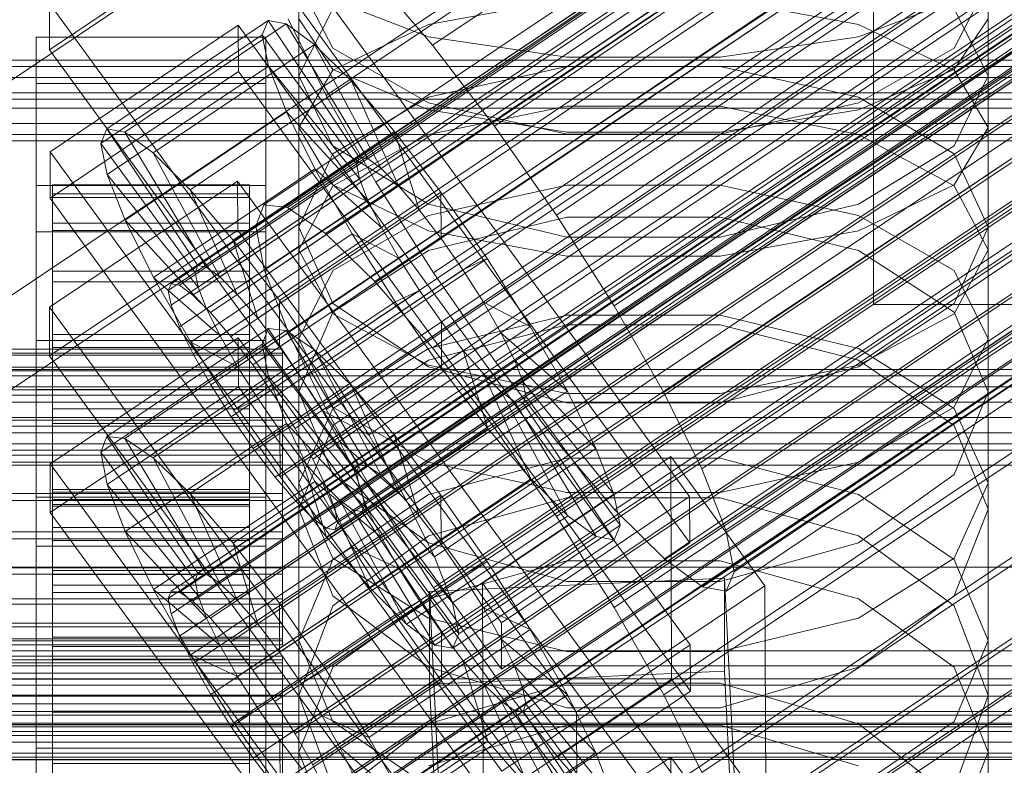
# Model space of a CAD drawing. Header units: millimetres. Extents: x -2233 to 65662, y -50530 to 6847.
# Tile 158 of 256: x 132 to 192, y -33968 to -33923. Entities that reach past the tile are written whole.
import ezdxf

# ---------------------------------------------------------------- set-up
doc = ezdxf.new("R2010")
doc.units = ezdxf.units.MM
for name, color, linetype, lineweight in [('COTAS_O', 1, 'Continuous', 0), ('COTAS_P', 1, 'Continuous', 0), ('frontal_briquetadora', 7, 'Continuous', 0), ('frontal_C01', 7, 'Continuous', 0), ('frontal_C02', 7, 'Continuous', 0), ('frontal_C03', 7, 'Continuous', 0), ('frontal_secador', 7, 'Continuous', 0)]:
    doc.layers.add(name, color=color, linetype=linetype, lineweight=lineweight)
doc.dimstyles.new('R19_100', dxfattribs={"dimtxt": 250, "dimasz": 150, "dimexe": 150, "dimexo": 80, "dimgap": 100, "dimtad": 1, "dimtih": 1, "dimtoh": 1, "dimdsep": 46, "dimcen": 0.09, "dimadec": 0, "dimazin": 0, "dimtfac": 1, "dimtdec": 4, "dimtofl": 0, "dimtmove": 0, "dimatfit": 3, "dimfxl": 1, "dimtolj": 1, "dimtzin": 0, "dimarcsym": 0})

# ---------------------------------------------------------------- blocks, each defined once
blk = doc.blocks.new('DIM_R32_39')
at = {"layer": 'COTAS_O'}
for p, q in [((-1725, -33700), (-1575, -33655)), ((1725, -33700), (1575, -33655)), ((-1725, -34400), (-1725, -33700)), ((-1725, -33700), (1725, -33700)), ((-1725, -33700), (-1575, -33745)), ((1725, -33700), (1575, -33745)), ((1725, -34400), (1725, -33700))]:
    blk.add_line(p, q, dxfattribs=at)
blk.add_text('3450 O', height=250, dxfattribs=at).set_placement((0, -33600))
blk = doc.blocks.new('DIM_R32_40')
at = {"layer": 'COTAS_P'}
for p, q in [((-150, -32200), (550, -32200)), ((550, -32200), (505, -32350)), ((550, -34800), (550, -32200)), ((550, -32200), (595, -32350)), ((550, -34800), (505, -34650)), ((550, -34800), (595, -34650)), ((-150, -34800), (550, -34800))]:
    blk.add_line(p, q, dxfattribs=at)
blk.add_text('2600 P', height=250, rotation=90, dxfattribs=at).set_placement((450, -33500))
blk = doc.blocks.new('DIM_R32_43')
at = {"layer": 'COTAS_O'}
for p, q in [((-650, -34200), (-500, -34155)), ((650, -34200), (500, -34155)), ((-650, -34900), (-650, -34200)), ((-650, -34200), (650, -34200)), ((-650, -34200), (-500, -34245)), ((650, -34200), (500, -34245)), ((650, -34900), (650, -34200))]:
    blk.add_line(p, q, dxfattribs=at)
blk.add_text('1300 O', height=250, dxfattribs=at).set_placement((0, -34100))

msp = doc.modelspace()

# ---------------------------------------------------------------- linework, layer by layer
at = {"layer": 'frontal_briquetadora'}
for p, q in [((184, -33860), (184, -33940)), ((149, -33929.238), (149, -33912.608)), ((191, -33929.238), (191, -33912.608)), ((184, -33919.546), (184, -33924.373)), ((151.08, -33924.402), (149, -33920.41)), ((149, -33936.682), (149, -33920.41)), ((191, -33920.41), (188.92, -33924.402)), ((191, -33936.682), (191, -33920.41)), ((151.08, -33921.478), (156.907, -33923.713)), ((156.907, -33922.955), (165.327, -33921.403)), ((174.673, -33921.403), (183.093, -33922.955)), ((183.093, -33923.713), (188.92, -33921.478)), ((151.08, -33922.018), (149, -33926.087)), ((191, -33926.087), (188.92, -33922.018)), ((151.08, -33925.697), (149, -33922.627)), ((151.08, -33925.751), (156.907, -33922.955)), ((183.093, -33922.955), (188.92, -33925.751)), ((191, -33922.627), (188.92, -33925.697)), ((156.907, -33923.713), (165.327, -33924.953)), ((174.673, -33924.953), (183.093, -33923.713)), ((156.906, -33927.741), (151.08, -33924.402)), ((188.92, -33924.402), (183.094, -33927.741)), ((165.327, -33924.953), (174.673, -33924.953)), ((149, -33929.238), (151.08, -33925.751)), ((156.907, -33928.158), (151.08, -33925.697)), ((165.326, -33925.528), (156.906, -33927.39)), ((174.674, -33925.528), (165.326, -33925.528)), ((183.094, -33927.39), (174.674, -33925.528)), ((188.92, -33925.697), (183.093, -33928.158)), ((188.92, -33925.751), (191, -33929.238)), ((149, -33942.099), (149, -33926.087)), ((149, -33926.087), (151.08, -33930.345)), ((188.92, -33930.345), (191, -33926.087)), ((191, -33942.099), (191, -33926.087)), ((156.906, -33927.39), (151.08, -33930.837)), ((165.326, -33929.647), (156.906, -33927.741)), ((183.094, -33927.741), (174.674, -33929.647)), ((188.92, -33930.837), (183.094, -33927.39)), ((165.327, -33927.928), (156.907, -33929.662)), ((165.327, -33929.524), (156.907, -33928.158)), ((174.673, -33927.928), (165.327, -33927.928)), ((183.093, -33929.662), (174.673, -33927.928)), ((183.093, -33928.158), (174.673, -33929.524)), ((149, -33929.238), (151.08, -33932.725)), ((174.673, -33929.524), (165.327, -33929.524)), ((188.92, -33932.725), (191, -33929.238)), ((156.907, -33929.662), (151.08, -33932.786)), ((174.674, -33929.647), (165.326, -33929.647)), ((188.92, -33932.786), (183.093, -33929.662)), ((151.08, -33930.345), (156.906, -33933.895)), ((183.094, -33933.895), (188.92, -33930.345)), ((151.08, -33930.837), (149, -33935.302)), ((191, -33935.302), (188.92, -33930.837)), ((151.08, -33932.786), (149, -33936.682)), ((151.08, -33932.725), (156.907, -33935.521)), ((156.907, -33934.597), (165.327, -33932.744)), ((165.327, -33932.744), (174.673, -33932.744)), ((174.673, -33932.744), (183.093, -33934.597)), ((183.093, -33935.521), (188.92, -33932.725)), ((191, -33936.682), (188.92, -33932.786)), ((156.906, -33933.895), (165.326, -33935.917)), ((174.674, -33935.917), (183.094, -33933.895)), ((151.08, -33937.935), (156.907, -33934.597)), ((156.906, -33936.726), (165.326, -33934.689)), ((165.326, -33934.689), (174.674, -33934.689)), ((174.674, -33934.689), (183.094, -33936.726)), ((183.093, -33934.597), (188.92, -33937.935)), ((151.08, -33939.949), (149, -33935.302)), ((149, -33950.89), (149, -33935.302)), ((156.907, -33935.521), (165.327, -33937.073)), ((174.673, -33937.073), (183.093, -33935.521)), ((191, -33935.302), (188.92, -33939.949)), ((191, -33950.89), (191, -33935.302)), ((165.326, -33935.917), (174.674, -33935.917)), ((149, -33936.682), (151.08, -33940.578)), ((151.08, -33940.485), (156.906, -33936.726)), ((183.094, -33936.726), (188.92, -33940.485)), ((188.92, -33940.578), (191, -33936.682)), ((165.327, -33937.073), (174.673, -33937.073)), ((149, -33942.099), (151.08, -33937.935)), ((188.92, -33937.935), (191, -33942.099)), ((156.906, -33943.808), (151.08, -33939.949)), ((188.92, -33939.949), (183.094, -33943.808)), ((184, -33940), (198, -33940)), ((149, -33945.334), (151.08, -33940.485)), ((151.08, -33940.578), (156.907, -33943.702)), ((156.907, -33942.681), (165.327, -33940.653)), ((165.327, -33940.653), (174.673, -33940.653)), ((174.673, -33940.653), (183.093, -33942.681)), ((183.093, -33943.702), (188.92, -33940.578)), ((188.92, -33940.485), (191, -33945.334)), ((165.326, -33941.254), (156.906, -33943.404)), ((174.674, -33941.254), (165.326, -33941.254)), ((183.094, -33943.404), (174.674, -33941.254)), ((151.08, -33946.262), (149, -33942.099)), ((191, -33942.099), (188.92, -33946.262)), ((151.08, -33946.334), (156.907, -33942.681)), ((183.093, -33942.681), (188.92, -33946.334)), ((156.906, -33943.404), (151.08, -33947.367)), ((188.92, -33947.366), (183.094, -33943.404)), ((165.326, -33946.001), (156.906, -33943.808)), ((156.907, -33943.702), (165.327, -33945.436)), ((174.673, -33945.436), (183.093, -33943.702)), ((183.094, -33943.808), (174.674, -33946.001)), ((151.08, -33950.361), (149, -33945.334)), ((149, -33960.462), (149, -33945.334)), ((165.327, -33945.436), (174.673, -33945.436)), ((191, -33945.334), (188.92, -33950.361)), ((191, -33960.462), (191, -33945.334)), ((149, -33950.89), (151.08, -33946.334)), ((156.907, -33949.6), (151.08, -33946.262)), ((174.674, -33946.001), (165.326, -33946.001)), ((188.92, -33946.262), (183.093, -33949.6)), ((188.92, -33946.334), (191, -33950.89)), ((151.08, -33947.367), (149, -33952.465)), ((191, -33952.465), (188.92, -33947.366)), ((165.327, -33949.368), (156.907, -33951.565)), ((174.673, -33949.368), (165.327, -33949.368)), ((183.093, -33951.565), (174.673, -33949.368)), ((165.327, -33951.453), (156.907, -33949.6)), ((183.093, -33949.6), (174.673, -33951.453)), ((156.906, -33954.52), (151.08, -33950.361)), ((188.92, -33950.361), (183.094, -33954.52)), ((149, -33950.89), (151.08, -33955.446)), ((188.92, -33955.446), (191, -33950.89)), ((156.907, -33951.565), (151.08, -33955.525)), ((165.326, -33951.768), (156.906, -33954.085)), ((156.906, -33954.085), (165.326, -33951.768)), ((174.674, -33951.768), (165.326, -33951.768)), ((174.673, -33951.453), (165.327, -33951.453)), ((183.094, -33954.085), (174.674, -33951.768)), ((174.674, -33951.768), (183.094, -33954.085)), ((188.92, -33955.525), (183.093, -33951.565)), ((149, -33967.266), (149, -33952.465)), ((149, -33952.465), (151.08, -33957.738)), ((188.92, -33957.738), (191, -33952.465)), ((191, -33967.266), (191, -33952.465)), ((156.906, -33954.085), (151.08, -33958.344)), ((151.08, -33958.344), (156.906, -33954.085)), ((188.92, -33958.344), (183.094, -33954.085)), ((183.094, -33954.085), (188.92, -33958.344)), ((165.326, -33956.878), (156.906, -33954.52)), ((183.094, -33954.52), (174.674, -33956.878)), ((151.08, -33955.525), (149, -33960.462)), ((151.08, -33955.446), (156.907, -33959.099)), ((156.907, -33957.922), (165.327, -33955.615)), ((165.327, -33955.615), (174.673, -33955.615)), ((174.673, -33955.615), (183.093, -33957.922)), ((183.093, -33959.099), (188.92, -33955.446)), ((191, -33960.462), (188.92, -33955.525)), ((174.674, -33956.878), (165.326, -33956.878)), ((151.08, -33957.738), (156.906, -33962.092)), ((183.094, -33962.092), (188.92, -33957.738)), ((151.08, -33958.344), (149, -33963.807)), ((151.08, -33962.081), (156.907, -33957.922)), ((183.093, -33957.922), (188.92, -33962.081)), ((191, -33963.807), (188.92, -33958.344)), ((156.907, -33959.099), (165.327, -33961.127)), ((174.673, -33961.127), (183.093, -33959.099)), ((149, -33960.462), (151.08, -33965.4)), ((188.92, -33965.4), (191, -33960.462)), ((165.327, -33961.127), (174.673, -33961.127)), ((149, -33967.266), (151.08, -33962.081)), ((156.906, -33962.092), (165.326, -33964.556)), ((174.674, -33964.556), (183.094, -33962.092)), ((188.92, -33962.081), (191, -33967.266)), ((156.906, -33965.539), (165.326, -33963.061)), ((165.326, -33963.061), (174.674, -33963.061)), ((174.674, -33963.061), (183.094, -33965.539)), ((151.08, -33969.438), (149, -33963.807)), ((149, -33978.088), (149, -33963.807)), ((191, -33963.807), (188.92, -33969.438)), ((191, -33978.088), (191, -33963.807)), ((165.326, -33964.556), (174.674, -33964.556)), ((151.08, -33965.4), (156.907, -33969.359)), ((151.08, -33970.084), (156.906, -33965.539)), ((183.093, -33969.359), (188.92, -33965.4)), ((183.094, -33965.539), (188.92, -33970.084)), ((156.907, -33968.093), (165.327, -33965.624)), ((165.327, -33965.624), (174.673, -33965.624)), ((174.673, -33965.624), (183.093, -33968.093)), ((151.08, -33972.452), (149, -33967.266)), ((191, -33967.266), (188.92, -33972.452))]:
    msp.add_line(p, q, dxfattribs=at)
at = {"layer": 'frontal_C01'}
for p, q in [((141.218, -33938.743), (355.017, -33795.055)), ((141.731, -33938.837), (355.53, -33795.149)), ((141.045, -33939.16), (354.844, -33795.472)), ((142.549, -33939.435), (356.348, -33795.746)), ((141.224, -33940.058), (355.022, -33796.37)), ((143.617, -33940.495), (357.415, -33796.807)), ((141.742, -33941.377), (355.541, -33797.689)), ((144.861, -33941.947), (358.659, -33798.259)), ((142.565, -33943.027), (356.363, -33799.339)), ((359.995, -33800.002), (146.196, -33943.691)), ((157.152, -33924.232), (341.461, -33800.362)), ((143.635, -33944.895), (357.434, -33801.207)), ((147.533, -33945.607), (361.332, -33801.919)), ((144.881, -33946.855), (358.68, -33803.166)), ((150.672, -33927.28), (334.981, -33803.411)), ((148.779, -33947.566), (362.578, -33803.878)), ((146.218, -33948.771), (360.017, -33805.083)), ((345.231, -33805.283), (160.922, -33929.152)), ((149.85, -33949.434), (363.648, -33805.746)), ((147.554, -33950.515), (361.352, -33806.826)), ((150.672, -33951.084), (364.471, -33807.396)), ((148.798, -33951.966), (362.596, -33808.278)), ((151.191, -33952.403), (364.989, -33808.715)), ((153.694, -33932.552), (338.003, -33808.683)), ((149.865, -33953.027), (363.664, -33809.339)), ((151.369, -33953.302), (365.168, -33809.613)), ((150.683, -33953.625), (364.482, -33809.936)), ((151.196, -33953.718), (364.995, -33810.03)), ((164.693, -33934.561), (349.002, -33810.692)), ((157.211, -33938.081), (341.52, -33814.212)), ((168.21, -33940.09), (352.519, -33816.221)), ((160.982, -33943.491), (345.291, -33819.621)), ((171.232, -33945.363), (355.541, -33821.493)), ((164.752, -33948.411), (349.061, -33824.542)), ((173.554, -33950.019), (357.863, -33826.149)), ((168.263, -33952.508), (352.572, -33828.639)), ((175.016, -33953.741), (359.326, -33829.872)), ((171.275, -33955.501), (355.584, -33831.632)), ((175.521, -33956.277), (359.83, -33832.408)), ((173.584, -33957.188), (357.893, -33833.319)), ((175.032, -33957.452), (359.341, -33833.583)), ((130, -33927.361), (228.298, -33861.298)), ((145.277, -33913.976), (172.809, -33951.687)), ((145.289, -33916.798), (133.821, -33924.506)), ((172.821, -33954.509), (145.289, -33916.798)), ((153.641, -33920.135), (157.152, -33924.232)), ((133.821, -33924.506), (133.809, -33921.683)), ((161.341, -33959.394), (133.809, -33921.683)), ((133.847, -33930.715), (145.315, -33923.008)), ((137.313, -33929.323), (147.143, -33922.717)), ((138.396, -33929.521), (148.226, -33922.915)), ((145.315, -33923.008), (145.327, -33925.83)), ((145.315, -33923.008), (172.847, -33960.719)), ((147.143, -33922.717), (146.777, -33923.596)), ((148.226, -33922.915), (147.143, -33922.717)), ((147.143, -33922.717), (152.686, -33931.036)), ((149.953, -33924.176), (148.226, -33922.915)), ((148.226, -33922.915), (153.199, -33931.13)), ((150.672, -33927.28), (148.35, -33922.624)), ((136.948, -33930.202), (146.777, -33923.596)), ((146.777, -33923.596), (152.513, -33931.453)), ((146.777, -33923.596), (147.155, -33925.493)), ((133, -33926.559), (133, -33923.737)), ((133, -33923.737), (147, -33923.737)), ((133, -33969.785), (133, -33923.737)), ((140.123, -33930.782), (149.953, -33924.176)), ((147, -33923.737), (147, -33926.559)), ((147, -33923.737), (147, -33969.785)), ((152.207, -33926.415), (149.953, -33924.176)), ((149.953, -33924.176), (154.017, -33931.727)), ((133.821, -33924.506), (161.353, -33962.217)), ((157.152, -33924.232), (160.922, -33929.152)), ((145.327, -33925.83), (133.859, -33933.538)), ((137.325, -33932.099), (147.155, -33925.493)), ((172.859, -33963.542), (145.327, -33925.83)), ((147.155, -33925.493), (152.692, -33932.351)), ((147.155, -33925.493), (148.249, -33928.277)), ((147, -33926.559), (133, -33926.559)), ((133, -33926.559), (133, -33972.607)), ((142.377, -33933.022), (152.207, -33926.415)), ((147, -33972.607), (147, -33926.559)), ((154.833, -33929.48), (152.207, -33926.415)), ((152.207, -33926.415), (155.085, -33932.788)), ((450, -33927.505), (-450, -33927.505)), ((153.694, -33932.552), (150.672, -33927.28)), ((138.419, -33934.884), (148.249, -33928.277)), ((148.249, -33928.277), (153.21, -33933.67)), ((148.249, -33928.277), (149.985, -33931.76)), ((136.948, -33930.202), (137.313, -33929.323)), ((142.856, -33937.642), (137.313, -33929.323)), ((137.313, -33929.323), (138.396, -33929.521)), ((143.369, -33937.736), (138.396, -33929.521)), ((138.396, -33929.521), (140.123, -33930.782)), ((145.003, -33936.086), (154.833, -33929.48)), ((157.653, -33933.161), (154.833, -33929.48)), ((154.833, -33929.48), (156.329, -33934.24)), ((160.922, -33929.152), (164.693, -33934.561)), ((142.683, -33938.059), (136.948, -33930.202)), ((137.325, -33932.099), (136.948, -33930.202)), ((133.859, -33933.538), (133.847, -33930.715)), ((161.379, -33968.426), (133.847, -33930.715)), ((144.188, -33938.334), (140.123, -33930.782)), ((140.123, -33930.782), (142.377, -33933.022)), ((152.686, -33931.036), (142.856, -33937.642)), ((153.199, -33931.13), (143.369, -33937.736)), ((152.513, -33931.453), (152.686, -33931.036)), ((152.686, -33931.036), (153.199, -33931.13)), ((153.199, -33931.13), (154.017, -33931.727)), ((140.156, -33938.367), (149.985, -33931.76)), ((152.513, -33931.453), (142.683, -33938.059)), ((154.017, -33931.727), (144.188, -33938.334)), ((149.985, -33931.76), (154.033, -33935.32)), ((149.985, -33931.76), (152.246, -33935.704)), ((152.692, -33932.351), (152.513, -33931.453)), ((154.017, -33931.727), (155.085, -33932.788)), ((142.862, -33938.957), (137.325, -33932.099)), ((138.419, -33934.884), (137.325, -33932.099)), ((152.692, -33932.351), (142.862, -33938.957)), ((153.21, -33933.67), (152.692, -33932.351)), ((157.211, -33938.081), (153.694, -33932.552)), ((133, -33935.591), (133, -33932.769)), ((133, -33932.769), (147, -33932.769)), ((133, -33978.817), (133, -33932.769)), ((134, -33942.731), (134, -33932.734)), ((134, -33932.734), (134, -33933.262)), ((134, -33932.734), (146, -33932.734)), ((134, -33933.501), (134, -33932.734)), ((145.255, -33939.394), (142.377, -33933.022)), ((142.377, -33933.022), (145.003, -33936.086)), ((155.085, -33932.788), (145.255, -33939.394)), ((146, -33933.262), (146, -33932.734)), ((146, -33932.734), (146, -33942.731)), ((146, -33932.734), (146, -33933.501)), ((147, -33932.769), (147, -33935.591)), ((147, -33932.769), (147, -33978.817)), ((157.653, -33933.161), (147.823, -33939.767)), ((155.085, -33932.788), (156.329, -33934.24)), ((157.665, -33935.983), (157.653, -33933.161)), ((160.474, -33937.207), (157.653, -33933.161)), ((133.859, -33933.538), (161.391, -33971.249)), ((134, -33942.981), (134, -33933.262)), ((134, -33933.262), (134, -33935.048)), ((134, -33933.262), (146, -33933.262)), ((134, -33943.095), (134, -33933.501)), ((134, -33933.501), (146, -33933.501)), ((134, -33935.51), (134, -33933.501)), ((153.21, -33933.67), (143.38, -33940.276)), ((146, -33935.048), (146, -33933.262)), ((146, -33933.262), (146, -33942.981)), ((146, -33933.501), (146, -33943.095)), ((146, -33933.501), (146, -33935.51)), ((154.033, -33935.32), (153.21, -33933.67)), ((156.329, -33934.24), (146.499, -33940.846)), ((156.329, -33934.24), (157.665, -33935.983)), ((143.38, -33940.276), (138.419, -33934.884)), ((140.156, -33938.367), (138.419, -33934.884)), ((164.693, -33934.561), (168.21, -33940.09)), ((147, -33935.591), (133, -33935.591)), ((133, -33935.591), (133, -33981.64)), ((134, -33943.827), (134, -33935.048)), ((134, -33935.048), (134, -33937.971)), ((134, -33935.048), (146, -33935.048)), ((134, -33944.046), (134, -33935.51)), ((134, -33935.51), (146, -33935.51)), ((134, -33938.625), (134, -33935.51)), ((154.033, -33935.32), (144.203, -33941.926)), ((146, -33937.971), (146, -33935.048)), ((146, -33935.048), (146, -33943.827)), ((146, -33935.51), (146, -33944.046)), ((146, -33935.51), (146, -33938.625)), ((147, -33981.64), (147, -33935.591)), ((155.103, -33937.188), (154.033, -33935.32)), ((142.416, -33942.31), (152.246, -33935.704)), ((146.499, -33940.846), (145.003, -33936.086)), ((145.003, -33936.086), (147.823, -33939.767)), ((147.835, -33942.59), (157.665, -33935.983)), ((152.246, -33935.704), (155.103, -33937.188)), ((152.246, -33935.704), (154.877, -33939.84)), ((157.665, -33935.983), (159.001, -33937.9)), ((155.103, -33937.188), (145.274, -33943.794)), ((150.644, -33943.813), (160.474, -33937.207)), ((156.35, -33939.147), (155.103, -33937.188)), ((160.474, -33937.207), (159.001, -33937.9)), ((163.105, -33941.343), (160.474, -33937.207)), ((134, -33945.212), (134, -33937.971)), ((134, -33937.971), (134, -33941.831)), ((134, -33937.971), (146, -33937.971)), ((142.856, -33937.642), (142.683, -33938.059)), ((143.369, -33937.736), (142.856, -33937.642)), ((144.188, -33938.334), (143.369, -33937.736)), ((146, -33941.831), (146, -33937.971)), ((146, -33937.971), (146, -33945.212)), ((159.001, -33937.9), (149.171, -33944.506)), ((159.001, -33937.9), (160.247, -33939.859)), ((134, -33945.522), (134, -33938.625)), ((134, -33938.625), (146, -33938.625)), ((134, -33942.632), (134, -33938.625)), ((144.203, -33941.926), (140.156, -33938.367)), ((142.416, -33942.31), (140.156, -33938.367)), ((142.683, -33938.059), (142.862, -33938.957)), ((145.255, -33939.394), (144.188, -33938.334)), ((146, -33938.625), (146, -33945.522)), ((146, -33938.625), (146, -33942.632)), ((160.982, -33943.491), (157.211, -33938.081)), ((141.045, -33939.16), (141.218, -33938.743)), ((141.224, -33940.058), (141.045, -33939.16)), ((141.218, -33938.743), (141.731, -33938.837)), ((141.731, -33938.837), (142.549, -33939.435)), ((142.862, -33938.957), (143.38, -33940.276)), ((156.35, -33939.147), (146.52, -33945.753)), ((154.877, -33939.84), (156.35, -33939.147)), ((157.686, -33941.064), (156.35, -33939.147)), ((142.549, -33939.435), (143.617, -33940.495)), ((146.499, -33940.846), (145.255, -33939.394)), ((147.823, -33939.767), (147.835, -33942.59)), ((147.823, -33939.767), (150.644, -33943.813)), ((141.742, -33941.377), (141.224, -33940.058)), ((143.38, -33940.276), (144.203, -33941.926)), ((145.047, -33946.446), (154.877, -33939.84)), ((160.247, -33939.859), (150.417, -33946.465)), ((154.877, -33939.84), (157.698, -33943.886)), ((163.105, -33941.343), (160.247, -33939.859)), ((160.247, -33939.859), (161.318, -33941.727)), ((168.21, -33940.09), (171.232, -33945.363)), ((143.617, -33940.495), (144.861, -33941.947)), ((147.835, -33942.59), (146.499, -33940.846)), ((142.565, -33943.027), (141.742, -33941.377)), ((157.686, -33941.064), (147.856, -33947.67)), ((153.275, -33947.949), (163.105, -33941.343)), ((157.698, -33943.886), (157.686, -33941.064)), ((159.022, -33942.807), (157.686, -33941.064)), ((165.365, -33945.287), (163.105, -33941.343)), ((134, -33947.04), (134, -33941.831)), ((134, -33941.831), (134, -33946.366)), ((134, -33941.831), (146, -33941.831)), ((144.203, -33941.926), (145.274, -33943.794)), ((144.861, -33941.947), (146.196, -33943.691)), ((146, -33946.366), (146, -33941.831)), ((146, -33941.831), (146, -33947.04)), ((161.318, -33941.727), (151.488, -33948.333)), ((165.365, -33945.287), (161.318, -33941.727)), ((161.318, -33941.727), (162.14, -33943.377)), ((-148, -33942.731), (148, -33942.731)), ((134, -33947.42), (134, -33942.632)), ((134, -33942.632), (146, -33942.632)), ((134, -33947.259), (134, -33942.632)), ((134, -33942.981), (134, -33942.731)), ((146, -33942.731), (134, -33942.731)), ((134, -33942.731), (134, -33943.095)), ((145.274, -33943.794), (142.416, -33942.31)), ((145.047, -33946.446), (142.416, -33942.31)), ((146, -33942.632), (146, -33947.42)), ((146, -33942.632), (146, -33947.259)), ((146, -33942.731), (146, -33942.981)), ((146, -33943.095), (146, -33942.731)), ((149.171, -33944.506), (147.835, -33942.59)), ((148, -33942.981), (148, -33942.731)), ((148, -33942.731), (148, -33943.095)), ((159.022, -33942.807), (149.192, -33949.414)), ((160.518, -33947.567), (159.022, -33942.807)), ((160.266, -33944.259), (159.022, -33942.807)), ((-148, -33942.981), (148, -33942.981)), ((-148, -33943.095), (148, -33943.095)), ((134, -33943.827), (134, -33942.981)), ((146, -33942.981), (134, -33942.981)), ((146, -33943.095), (134, -33943.095)), ((134, -33943.095), (134, -33944.046)), ((143.635, -33944.895), (142.565, -33943.027)), ((146, -33942.981), (146, -33943.827)), ((146, -33944.046), (146, -33943.095)), ((148, -33943.827), (148, -33942.981)), ((148, -33943.095), (148, -33944.046)), ((162.14, -33943.377), (152.311, -33949.983)), ((167.102, -33948.77), (162.14, -33943.377)), ((162.14, -33943.377), (162.659, -33944.696)), ((-148, -33943.827), (148, -33943.827)), ((134, -33945.212), (134, -33943.827)), ((146, -33943.827), (134, -33943.827)), ((145.274, -33943.794), (146.52, -33945.753)), ((146, -33943.827), (146, -33945.212)), ((146.196, -33943.691), (147.533, -33945.607)), ((147.868, -33950.493), (157.698, -33943.886)), ((148, -33945.212), (148, -33943.827)), ((149.171, -33944.506), (150.644, -33943.813)), ((150.644, -33943.813), (153.275, -33947.949)), ((157.698, -33943.886), (160.518, -33947.567)), ((164.752, -33948.411), (160.982, -33943.491)), ((-148, -33944.046), (148, -33944.046)), ((146, -33944.046), (134, -33944.046)), ((134, -33944.046), (134, -33945.522)), ((146, -33945.522), (146, -33944.046)), ((148, -33944.046), (148, -33945.522)), ((150.417, -33946.465), (149.171, -33944.506)), ((160.266, -33944.259), (150.436, -33950.865)), ((163.144, -33950.631), (160.266, -33944.259)), ((161.333, -33945.32), (160.266, -33944.259)), ((-148, -33945.212), (148, -33945.212)), ((134, -33947.04), (134, -33945.212)), ((146, -33945.212), (134, -33945.212)), ((144.881, -33946.855), (143.635, -33944.895)), ((146, -33945.212), (146, -33947.04)), ((148, -33947.04), (148, -33945.212)), ((162.659, -33944.696), (152.829, -33951.302)), ((168.196, -33951.554), (162.659, -33944.696)), ((162.659, -33944.696), (162.837, -33945.594)), ((-148, -33945.522), (148, -33945.522)), ((146, -33945.522), (134, -33945.522)), ((134, -33945.522), (134, -33947.42)), ((146.52, -33945.753), (145.047, -33946.446)), ((146, -33947.42), (146, -33945.522)), ((146.52, -33945.753), (147.856, -33947.67)), ((147.533, -33945.607), (148.779, -33947.566)), ((148, -33945.522), (148, -33947.42)), ((161.333, -33945.32), (151.503, -33951.926)), ((162.837, -33945.594), (153.008, -33952.201)), ((155.535, -33951.893), (165.365, -33945.287)), ((165.397, -33952.871), (161.333, -33945.32)), ((162.151, -33945.917), (161.333, -33945.32)), ((162.837, -33945.594), (162.664, -33946.011)), ((168.573, -33953.451), (162.837, -33945.594)), ((167.102, -33948.77), (165.365, -33945.287)), ((171.232, -33945.363), (173.554, -33950.019)), ((134, -33946.366), (134, -33949.188)), ((146, -33946.366), (134, -33946.366)), ((134, -33946.366), (134, -33951.266)), ((146, -33949.188), (146, -33946.366)), ((146, -33951.266), (146, -33946.366)), ((162.151, -33945.917), (152.321, -33952.524)), ((162.664, -33946.011), (152.835, -33952.617)), ((167.125, -33954.132), (162.151, -33945.917)), ((162.664, -33946.011), (162.151, -33945.917)), ((168.208, -33954.33), (162.664, -33946.011)), ((146.218, -33948.771), (144.881, -33946.855)), ((147.868, -33950.493), (145.047, -33946.446)), ((151.488, -33948.333), (150.417, -33946.465)), ((150.417, -33946.465), (153.275, -33947.949)), ((-148, -33947.04), (148, -33947.04)), ((-148, -33947.42), (148, -33947.42)), ((134, -33949.188), (134, -33947.04)), ((146, -33947.04), (134, -33947.04)), ((134, -33949.612), (134, -33947.259)), ((134, -33947.259), (146, -33947.259)), ((134, -33952.191), (134, -33947.259)), ((146, -33947.42), (134, -33947.42)), ((134, -33947.42), (134, -33949.612)), ((146, -33947.04), (146, -33949.188)), ((146, -33947.259), (146, -33949.612)), ((146, -33947.259), (146, -33952.191)), ((146, -33949.612), (146, -33947.42)), ((148, -33949.188), (148, -33947.04)), ((148, -33947.42), (148, -33949.612)), ((148.779, -33947.566), (149.85, -33949.434)), ((150.688, -33954.173), (160.518, -33947.567)), ((160.518, -33947.567), (163.144, -33950.631)), ((147.856, -33947.67), (147.868, -33950.493)), ((147.856, -33947.67), (149.192, -33949.414)), ((153.275, -33947.949), (155.535, -33951.893)), ((147.554, -33950.515), (146.218, -33948.771)), ((152.311, -33949.983), (151.488, -33948.333)), ((151.488, -33948.333), (155.535, -33951.893)), ((157.272, -33955.376), (167.102, -33948.77)), ((168.263, -33952.508), (164.752, -33948.411)), ((168.196, -33951.554), (167.102, -33948.77)), ((148, -33949.188), (-148, -33949.188)), ((134, -33949.188), (146, -33949.188)), ((134, -33951.51), (134, -33949.188)), ((146, -33949.188), (146, -33951.51)), ((148, -33951.51), (148, -33949.188)), ((149.192, -33949.414), (150.688, -33954.173)), ((149.192, -33949.414), (150.436, -33950.865)), ((160.19, -33956.976), (171.658, -33949.269)), ((171.658, -33949.269), (171.715, -33962.817)), ((171.658, -33949.269), (177.394, -33957.125)), ((450, -33949.792), (-450, -33949.792)), ((-148, -33949.612), (148, -33949.612)), ((146, -33949.612), (134, -33949.612)), ((134, -33949.612), (134, -33951.948)), ((146, -33951.948), (146, -33949.612)), ((148, -33949.612), (148, -33951.948)), ((149.85, -33949.434), (150.672, -33951.084)), ((152.829, -33951.302), (152.311, -33949.983)), ((152.311, -33949.983), (157.272, -33955.376)), ((173.554, -33950.019), (175.016, -33953.741)), ((148.798, -33951.966), (147.554, -33950.515)), ((150.688, -33954.173), (147.868, -33950.493)), ((150.436, -33950.865), (153.314, -33957.238)), ((150.436, -33950.865), (151.503, -33951.926)), ((150.672, -33951.084), (151.191, -33952.403)), ((153.314, -33957.238), (163.144, -33950.631)), ((163.144, -33950.631), (165.397, -33952.871)), ((-148, -33951.51), (148, -33951.51)), ((134, -33951.51), (134, -33951.266)), ((134, -33951.266), (134, -33956.198)), ((134, -33951.266), (146, -33951.266)), ((134, -33953.846), (134, -33951.51)), ((146, -33951.51), (134, -33951.51)), ((146, -33956.198), (146, -33951.266)), ((146, -33951.266), (146, -33951.51)), ((146, -33951.51), (146, -33953.846)), ((148, -33953.846), (148, -33951.51)), ((153.008, -33952.201), (152.829, -33951.302)), ((152.829, -33951.302), (158.366, -33958.161)), ((158.366, -33958.161), (168.196, -33951.554)), ((172.809, -33951.687), (161.341, -33959.394)), ((168.573, -33953.451), (168.196, -33951.554)), ((172.821, -33954.509), (172.809, -33951.687)), ((-148, -33951.948), (148, -33951.948)), ((134, -33951.948), (134, -33952.191)), ((146, -33951.948), (134, -33951.948)), ((134, -33951.948), (134, -33954.269)), ((134, -33952.191), (146, -33952.191)), ((134, -33957.092), (134, -33952.191)), ((146, -33952.191), (146, -33951.948)), ((146, -33954.269), (146, -33951.948)), ((146, -33952.191), (146, -33957.092)), ((148, -33951.948), (148, -33954.269)), ((149.865, -33953.027), (148.798, -33951.966)), ((151.191, -33952.403), (151.369, -33953.302)), ((151.503, -33951.926), (155.567, -33959.477)), ((151.503, -33951.926), (152.321, -33952.524)), ((152.835, -33952.617), (153.008, -33952.201)), ((153.008, -33952.201), (158.743, -33960.057)), ((155.535, -33951.893), (157.272, -33955.376)), ((152.321, -33952.524), (157.295, -33960.739)), ((152.321, -33952.524), (152.835, -33952.617)), ((152.835, -33952.617), (158.378, -33960.937)), ((155.567, -33959.477), (165.397, -33952.871)), ((165.397, -33952.871), (167.125, -33954.132)), ((171.275, -33955.501), (168.263, -33952.508)), ((150.683, -33953.625), (149.865, -33953.027)), ((151.369, -33953.302), (151.196, -33953.718)), ((158.743, -33960.057), (168.573, -33953.451)), ((168.208, -33954.33), (168.573, -33953.451)), ((-148, -33953.846), (148, -33953.846)), ((134, -33956.038), (134, -33953.846)), ((134, -33953.846), (134, -33956.198)), ((146, -33953.846), (134, -33953.846)), ((146, -33956.198), (146, -33953.846)), ((146, -33953.846), (146, -33956.038)), ((148, -33956.038), (148, -33953.846)), ((151.196, -33953.718), (150.683, -33953.625)), ((153.314, -33957.238), (150.688, -33954.173)), ((157.295, -33960.739), (167.125, -33954.132)), ((167.125, -33954.132), (168.208, -33954.33)), ((175.016, -33953.741), (175.521, -33956.277)), ((-148, -33954.269), (148, -33954.269)), ((134, -33954.269), (134, -33957.092)), ((146, -33954.269), (134, -33954.269)), ((134, -33954.269), (134, -33956.417)), ((146, -33957.092), (146, -33954.269)), ((146, -33956.417), (146, -33954.269)), ((148, -33954.269), (148, -33956.417)), ((158.378, -33960.937), (168.208, -33954.33)), ((161.353, -33962.217), (172.821, -33954.509)), ((157.272, -33955.376), (158.366, -33958.161)), ((173.584, -33957.188), (171.275, -33955.501)), ((-148, -33956.038), (148, -33956.038)), ((-148, -33956.417), (148, -33956.417)), ((134, -33957.936), (134, -33956.038)), ((134, -33956.038), (134, -33960.825)), ((146, -33956.038), (134, -33956.038)), ((134, -33956.198), (134, -33960.825)), ((134, -33956.198), (146, -33956.198)), ((134, -33956.417), (134, -33961.626)), ((146, -33956.417), (134, -33956.417)), ((134, -33956.417), (134, -33958.246)), ((146, -33960.825), (146, -33956.038)), ((146, -33956.038), (146, -33957.936)), ((146, -33960.825), (146, -33956.198)), ((146, -33961.626), (146, -33956.417)), ((146, -33958.246), (146, -33956.417)), ((148, -33957.936), (148, -33956.038)), ((148, -33956.417), (148, -33958.246)), ((175.521, -33956.277), (175.032, -33957.452)), ((134, -33957.092), (146, -33957.092)), ((134, -33961.626), (134, -33957.092)), ((146, -33957.092), (146, -33961.626)), ((156.962, -33957.472), (174.943, -33956.675)), ((160.247, -33970.524), (160.19, -33956.976)), ((165.926, -33964.833), (160.19, -33956.976)), ((177.394, -33957.125), (165.926, -33964.833)), ((175.032, -33957.452), (173.584, -33957.188)), ((174.943, -33956.675), (174.943, -33962.321)), ((174.943, -33956.675), (177.811, -34016.239)), ((177.451, -33970.674), (177.394, -33957.125)), ((155.567, -33959.477), (153.314, -33957.238)), ((156.962, -33963.118), (156.962, -33957.472)), ((159.83, -34017.035), (156.962, -33957.472)), ((-148, -33957.936), (148, -33957.936)), ((-148, -33958.246), (148, -33958.246)), ((134, -33959.411), (134, -33957.936)), ((134, -33957.936), (134, -33964.833)), ((146, -33957.936), (134, -33957.936)), ((134, -33958.246), (134, -33965.487)), ((146, -33958.246), (134, -33958.246)), ((134, -33958.246), (134, -33959.63)), ((146, -33964.833), (146, -33957.936)), ((146, -33957.936), (146, -33959.411)), ((146, -33965.487), (146, -33958.246)), ((146, -33959.63), (146, -33958.246)), ((148, -33959.411), (148, -33957.936)), ((148, -33958.246), (148, -33959.63)), ((158.366, -33958.161), (158.743, -33960.057)), ((-148, -33959.411), (148, -33959.411)), ((134, -33960.363), (134, -33959.411)), ((134, -33959.411), (134, -33967.947)), ((146, -33959.411), (134, -33959.411)), ((146, -33967.947), (146, -33959.411)), ((146, -33959.411), (146, -33960.363)), ((148, -33960.363), (148, -33959.411)), ((157.295, -33960.739), (155.567, -33959.477)), ((161.341, -33959.394), (161.353, -33962.217)), ((-148, -33959.63), (148, -33959.63)), ((134, -33959.63), (134, -33968.41)), ((146, -33959.63), (134, -33959.63)), ((134, -33959.63), (134, -33960.476)), ((146, -33968.41), (146, -33959.63)), ((146, -33960.476), (146, -33959.63)), ((148, -33959.63), (148, -33960.476)), ((158.743, -33960.057), (158.378, -33960.937)), ((-148, -33960.363), (148, -33960.363)), ((-148, -33960.476), (148, -33960.476)), ((-148, -33960.726), (148, -33960.726)), ((134, -33960.726), (134, -33960.363)), ((134, -33960.363), (134, -33969.956)), ((146, -33960.363), (134, -33960.363)), ((134, -33960.476), (134, -33970.196)), ((146, -33960.476), (134, -33960.476)), ((134, -33960.476), (134, -33960.726)), ((134, -33960.726), (134, -33970.723)), ((146, -33960.726), (134, -33960.726)), ((146, -33969.956), (146, -33960.363)), ((146, -33960.363), (146, -33960.726)), ((146, -33970.196), (146, -33960.476)), ((146, -33960.726), (146, -33960.476)), ((146, -33970.723), (146, -33960.726)), ((148, -33960.726), (148, -33960.363)), ((148, -33960.476), (148, -33960.726)), ((158.378, -33960.937), (157.295, -33960.739)), ((172.847, -33960.719), (161.379, -33968.426)), ((172.859, -33963.542), (172.847, -33960.719)), ((-450, -33961.082), (450, -33961.082)), ((134, -33960.825), (134, -33964.833)), ((134, -33960.825), (146, -33960.825)), ((146, -33964.833), (146, -33960.825)), ((134, -33961.626), (146, -33961.626)), ((134, -33965.487), (134, -33961.626)), ((146, -33961.626), (146, -33965.487)), ((174.943, -33962.321), (156.962, -33963.118)), ((177.811, -34021.885), (174.943, -33962.321)), ((159.83, -34022.681), (156.962, -33963.118)), ((171.715, -33962.817), (160.247, -33970.524)), ((177.451, -33970.674), (171.715, -33962.817)), ((161.391, -33971.249), (172.859, -33963.542)), ((134, -33964.833), (134, -33967.947)), ((134, -33964.833), (146, -33964.833)), ((146, -33967.947), (146, -33964.833)), ((165.926, -33964.833), (165.983, -33978.381)), ((134, -33965.487), (146, -33965.487)), ((134, -33968.41), (134, -33965.487)), ((146, -33965.487), (146, -33968.41)), ((133, -33980.568), (133, -33967.019)), ((133, -33967.019), (147, -33967.019)), ((133, -33976.613), (133, -33967.019)), ((147, -33967.019), (147, -33980.568)), ((147, -33967.019), (147, -33976.613)), ((134, -33967.947), (134, -33969.956)), ((134, -33967.947), (146, -33967.947)), ((146, -33969.956), (146, -33967.947))]:
    msp.add_line(p, q, dxfattribs=at)
at = {"layer": 'frontal_C02'}
for p, q in [((146.872, -33933.95), (331.181, -33810.695)), ((148.32, -33934.108), (332.629, -33810.853)), ((146.383, -33935.233), (330.692, -33811.978)), ((150.629, -33935.695), (334.938, -33812.44)), ((141.045, -33957.913), (354.844, -33814.938)), ((141.218, -33957.459), (355.017, -33814.483)), ((141.731, -33957.515), (355.53, -33814.539)), ((146.887, -33937.869), (331.197, -33814.614)), ((142.549, -33958.077), (356.348, -33815.102)), ((153.641, -33938.604), (337.95, -33815.35)), ((141.224, -33958.847), (355.022, -33815.872)), ((143.617, -33959.108), (357.415, -33816.133)), ((141.742, -33960.197), (355.541, -33817.222)), ((144.861, -33960.537), (358.659, -33817.561)), ((148.35, -33941.678), (332.659, -33818.423)), ((142.565, -33961.871), (356.363, -33818.895)), ((359.995, -33819.291), (146.196, -33962.266)), ((157.152, -33942.637), (341.461, -33819.382)), ((143.635, -33963.754), (357.434, -33820.779)), ((147.533, -33964.178), (361.332, -33821.203)), ((144.881, -33965.719), (358.68, -33822.743)), ((148.779, -33966.143), (362.578, -33823.168)), ((150.672, -33946.401), (334.981, -33823.147)), ((146.218, -33967.631), (360.017, -33824.656)), ((345.231, -33824.263), (160.922, -33947.518)), ((149.85, -33968.027), (363.648, -33825.051)), ((147.554, -33969.361), (361.352, -33826.385)), ((150.672, -33969.7), (364.471, -33826.725)), ((148.798, -33970.789), (362.596, -33827.814)), ((151.191, -33971.05), (364.989, -33828.075)), ((149.865, -33971.82), (363.664, -33828.845)), ((153.694, -33951.717), (338.003, -33828.462)), ((150.683, -33972.383), (364.482, -33829.407)), ((151.196, -33972.439), (364.995, -33829.463)), ((151.369, -33971.984), (365.168, -33829.009)), ((164.693, -33952.915), (349.002, -33829.66)), ((157.211, -33957.262), (341.52, -33834.007)), ((168.21, -33958.46), (352.519, -33835.205)), ((160.982, -33962.659), (345.291, -33839.404)), ((171.232, -33963.775), (355.541, -33840.521)), ((164.752, -33967.54), (349.061, -33844.285)), ((173.554, -33968.499), (357.863, -33845.244)), ((168.263, -33971.572), (352.572, -33848.318)), ((175.016, -33972.308), (359.326, -33849.053)), ((171.275, -33974.481), (355.584, -33851.227)), ((175.521, -33974.944), (359.83, -33851.689)), ((173.584, -33976.069), (357.893, -33852.814)), ((175.032, -33976.227), (359.341, -33852.972)), ((228.298, -33874.707), (130, -33940.443)), ((130, -33946.173), (228.298, -33880.437)), ((133.809, -33940.162), (145.277, -33932.493)), ((145.277, -33932.493), (145.289, -33935.474)), ((145.277, -33932.493), (172.809, -33970.016)), ((146.383, -33935.233), (146.872, -33933.95)), ((146.872, -33933.95), (148.32, -33934.108)), ((148.32, -33934.108), (150.629, -33935.695)), ((145.289, -33935.474), (133.821, -33943.143)), ((172.821, -33972.996), (145.289, -33935.474)), ((146.887, -33937.869), (146.383, -33935.233)), ((150.629, -33935.695), (153.641, -33938.604)), ((148.35, -33941.678), (146.887, -33937.869)), ((153.641, -33938.604), (157.152, -33942.637)), ((133.821, -33943.143), (133.809, -33940.162)), ((161.341, -33977.685), (133.809, -33940.162)), ((137.313, -33948.041), (147.143, -33941.467)), ((138.396, -33948.159), (148.226, -33941.585)), ((147.143, -33941.467), (146.777, -33942.427)), ((148.226, -33941.585), (147.143, -33941.467)), ((147.143, -33941.467), (152.686, -33949.789)), ((149.953, -33942.773), (148.226, -33941.585)), ((148.226, -33941.585), (153.199, -33949.845)), ((133, -33945.185), (133, -33942.205)), ((133, -33942.205), (147, -33942.205)), ((133, -33988.023), (133, -33942.205)), ((133.847, -33949.7), (145.315, -33942.031)), ((145.315, -33942.031), (145.327, -33945.011)), ((145.315, -33942.031), (172.847, -33979.553)), ((147, -33942.205), (147, -33945.185)), ((147, -33942.205), (147, -33988.023)), ((150.672, -33946.401), (148.35, -33941.678)), ((136.948, -33949), (146.777, -33942.427)), ((140.123, -33949.346), (149.953, -33942.773)), ((146.777, -33942.427), (152.513, -33950.244)), ((146.777, -33942.427), (147.155, -33944.399)), ((152.207, -33944.949), (149.953, -33942.773)), ((149.953, -33942.773), (154.017, -33950.408)), ((157.152, -33942.637), (160.922, -33947.518)), ((133.821, -33943.143), (161.353, -33980.665)), ((137.325, -33950.972), (147.155, -33944.399)), ((147.155, -33944.399), (152.692, -33951.178)), ((147.155, -33944.399), (148.249, -33947.248)), ((147, -33945.185), (133, -33945.185)), ((133, -33945.185), (133, -33991.004)), ((145.327, -33945.011), (133.859, -33952.68)), ((142.377, -33951.522), (152.207, -33944.949)), ((172.859, -33982.534), (145.327, -33945.011)), ((147, -33991.004), (147, -33945.185)), ((154.833, -33947.965), (152.207, -33944.949)), ((152.207, -33944.949), (155.085, -33951.439)), ((153.694, -33951.717), (150.672, -33946.401)), ((138.419, -33953.822), (148.249, -33947.248)), ((148.249, -33947.248), (153.21, -33952.528)), ((148.249, -33947.248), (149.985, -33950.781)), ((160.922, -33947.518), (164.693, -33952.915)), ((136.948, -33949), (137.313, -33948.041)), ((142.856, -33956.363), (137.313, -33948.041)), ((137.313, -33948.041), (138.396, -33948.159)), ((143.369, -33956.419), (138.396, -33948.159)), ((138.396, -33948.159), (140.123, -33949.346)), ((145.003, -33954.539), (154.833, -33947.965)), ((157.653, -33951.616), (154.833, -33947.965)), ((154.833, -33947.965), (156.329, -33952.867)), ((142.683, -33956.818), (136.948, -33949)), ((137.325, -33950.972), (136.948, -33949)), ((144.188, -33956.981), (140.123, -33949.346)), ((140.123, -33949.346), (142.377, -33951.522)), ((133.859, -33952.68), (133.847, -33949.7)), ((161.379, -33987.222), (133.847, -33949.7)), ((152.686, -33949.789), (142.856, -33956.363)), ((153.199, -33949.845), (143.369, -33956.419)), ((152.513, -33950.244), (152.686, -33949.789)), ((152.686, -33949.789), (153.199, -33949.845)), ((153.199, -33949.845), (154.017, -33950.408)), ((152.513, -33950.244), (142.683, -33956.818)), ((154.017, -33950.408), (144.188, -33956.981)), ((152.692, -33951.178), (152.513, -33950.244)), ((154.017, -33950.408), (155.085, -33951.439)), ((142.862, -33957.752), (137.325, -33950.972)), ((138.419, -33953.822), (137.325, -33950.972)), ((140.156, -33957.355), (149.985, -33950.781)), ((152.692, -33951.178), (142.862, -33957.752)), ((149.985, -33950.781), (154.033, -33954.201)), ((149.985, -33950.781), (152.246, -33954.757)), ((153.21, -33952.528), (152.692, -33951.178)), ((133, -33954.723), (133, -33951.742)), ((133, -33951.742), (147, -33951.742)), ((133, -33997.561), (133, -33951.742)), ((134, -33961.426), (134, -33951.434)), ((134, -33951.434), (134, -33951.88)), ((134, -33951.434), (146, -33951.434)), ((134, -33952.282), (134, -33951.434)), ((145.255, -33958.012), (142.377, -33951.522)), ((142.377, -33951.522), (145.003, -33954.539)), ((155.085, -33951.439), (145.255, -33958.012)), ((146, -33951.88), (146, -33951.434)), ((146, -33951.434), (146, -33961.426)), ((146, -33951.434), (146, -33952.282)), ((147, -33951.742), (147, -33954.723)), ((147, -33951.742), (147, -33997.561)), ((157.653, -33951.616), (147.823, -33958.19)), ((157.211, -33957.262), (153.694, -33951.717)), ((155.085, -33951.439), (156.329, -33952.867)), ((157.665, -33954.597), (157.653, -33951.616)), ((160.474, -33955.654), (157.653, -33951.616)), ((134, -33961.637), (134, -33951.88)), ((134, -33951.88), (134, -33953.59)), ((134, -33951.88), (146, -33951.88)), ((134, -33961.828), (134, -33952.282)), ((134, -33952.282), (146, -33952.282)), ((134, -33954.366), (134, -33952.282)), ((146, -33953.59), (146, -33951.88)), ((146, -33951.88), (146, -33961.637)), ((146, -33952.282), (146, -33961.828)), ((146, -33952.282), (146, -33954.366)), ((133.859, -33952.68), (161.391, -33990.203)), ((153.21, -33952.528), (143.38, -33959.101)), ((156.329, -33952.867), (146.499, -33959.441)), ((154.033, -33954.201), (153.21, -33952.528)), ((156.329, -33952.867), (157.665, -33954.597)), ((164.693, -33952.915), (168.21, -33958.46)), ((134, -33962.447), (134, -33953.59)), ((134, -33953.59), (134, -33956.446)), ((134, -33953.59), (146, -33953.59)), ((146, -33956.446), (146, -33953.59)), ((146, -33953.59), (146, -33962.447)), ((143.38, -33959.101), (138.419, -33953.822)), ((140.156, -33957.355), (138.419, -33953.822)), ((154.033, -33954.201), (144.203, -33960.775)), ((155.103, -33956.085), (154.033, -33954.201)), ((147, -33954.723), (133, -33954.723)), ((133, -33954.723), (133, -34000.541)), ((134, -33962.815), (134, -33954.366)), ((134, -33954.366), (146, -33954.366)), ((134, -33957.543), (134, -33954.366)), ((142.416, -33961.331), (152.246, -33954.757)), ((146.499, -33959.441), (145.003, -33954.539)), ((145.003, -33954.539), (147.823, -33958.19)), ((146, -33954.366), (146, -33962.815)), ((146, -33954.366), (146, -33957.543)), ((147, -34000.541), (147, -33954.723)), ((147.835, -33961.171), (157.665, -33954.597)), ((152.246, -33954.757), (155.103, -33956.085)), ((152.246, -33954.757), (154.877, -33958.905)), ((157.665, -33954.597), (159.001, -33956.509)), ((150.644, -33962.227), (160.474, -33955.654)), ((160.474, -33955.654), (159.001, -33956.509)), ((163.105, -33959.802), (160.474, -33955.654)), ((134, -33963.8), (134, -33956.446)), ((134, -33956.446), (134, -33960.254)), ((134, -33956.446), (146, -33956.446)), ((142.856, -33956.363), (142.683, -33956.818)), ((143.369, -33956.419), (142.856, -33956.363)), ((144.188, -33956.981), (143.369, -33956.419)), ((155.103, -33956.085), (145.274, -33962.658)), ((146, -33960.254), (146, -33956.446)), ((146, -33956.446), (146, -33963.8)), ((159.001, -33956.509), (149.171, -33963.083)), ((156.35, -33958.05), (155.103, -33956.085)), ((159.001, -33956.509), (160.247, -33958.474)), ((142.683, -33956.818), (142.862, -33957.752)), ((145.255, -33958.012), (144.188, -33956.981)), ((134, -33964.32), (134, -33957.543)), ((134, -33957.543), (146, -33957.543)), ((134, -33961.598), (134, -33957.543)), ((144.203, -33960.775), (140.156, -33957.355)), ((142.416, -33961.331), (140.156, -33957.355)), ((141.045, -33957.913), (141.218, -33957.459)), ((141.218, -33957.459), (141.731, -33957.515)), ((141.731, -33957.515), (142.549, -33958.077)), ((142.862, -33957.752), (143.38, -33959.101)), ((146, -33957.543), (146, -33964.32)), ((146, -33957.543), (146, -33961.598)), ((160.982, -33962.659), (157.211, -33957.262)), ((141.224, -33958.847), (141.045, -33957.913)), ((142.549, -33958.077), (143.617, -33959.108)), ((146.499, -33959.441), (145.255, -33958.012)), ((156.35, -33958.05), (146.52, -33964.623)), ((147.823, -33958.19), (147.835, -33961.171)), ((147.823, -33958.19), (150.644, -33962.227)), ((154.877, -33958.905), (156.35, -33958.05)), ((157.686, -33959.962), (156.35, -33958.05)), ((141.742, -33960.197), (141.224, -33958.847)), ((145.047, -33965.479), (154.877, -33958.905)), ((160.247, -33958.474), (150.417, -33965.048)), ((154.877, -33958.905), (157.698, -33962.942)), ((163.105, -33959.802), (160.247, -33958.474)), ((160.247, -33958.474), (161.318, -33960.358)), ((168.21, -33958.46), (171.232, -33963.775)), ((143.38, -33959.101), (144.203, -33960.775)), ((143.617, -33959.108), (144.861, -33960.537)), ((147.835, -33961.171), (146.499, -33959.441)), ((142.565, -33961.871), (141.742, -33960.197)), ((157.686, -33959.962), (147.856, -33966.536)), ((153.275, -33966.375), (163.105, -33959.802)), ((157.698, -33962.942), (157.686, -33959.962)), ((159.022, -33961.691), (157.686, -33959.962)), ((165.365, -33963.778), (163.105, -33959.802)), ((134, -33965.604), (134, -33960.254)), ((134, -33960.254), (134, -33964.756)), ((134, -33960.254), (146, -33960.254)), ((144.203, -33960.775), (145.274, -33962.658)), ((144.861, -33960.537), (146.196, -33962.266)), ((146, -33964.756), (146, -33960.254)), ((146, -33960.254), (146, -33965.604)), ((161.318, -33960.358), (151.488, -33966.931)), ((165.365, -33963.778), (161.318, -33960.358)), ((161.318, -33960.358), (162.14, -33962.031)), ((145.274, -33962.658), (142.416, -33961.331)), ((145.047, -33965.479), (142.416, -33961.331)), ((149.171, -33963.083), (147.835, -33961.171)), ((-148, -33961.426), (148, -33961.426)), ((-148, -33961.637), (148, -33961.637)), ((-148, -33961.828), (148, -33961.828)), ((134, -33961.637), (134, -33961.426)), ((146, -33961.426), (134, -33961.426)), ((134, -33961.426), (134, -33961.828)), ((134, -33966.241), (134, -33961.598)), ((134, -33961.598), (146, -33961.598)), ((134, -33966.255), (134, -33961.598)), ((134, -33962.447), (134, -33961.637)), ((146, -33961.637), (134, -33961.637)), ((146, -33961.828), (134, -33961.828)), ((134, -33961.828), (134, -33962.815)), ((143.635, -33963.754), (142.565, -33961.871)), ((146, -33961.426), (146, -33961.637)), ((146, -33961.828), (146, -33961.426)), ((146, -33961.598), (146, -33966.241)), ((146, -33961.598), (146, -33966.255)), ((146, -33961.637), (146, -33962.447)), ((146, -33962.815), (146, -33961.828)), ((148, -33961.637), (148, -33961.426)), ((148, -33961.426), (148, -33961.828)), ((148, -33962.447), (148, -33961.637)), ((148, -33961.828), (148, -33962.815)), ((159.022, -33961.691), (149.192, -33968.265)), ((160.518, -33966.594), (159.022, -33961.691)), ((160.266, -33963.12), (159.022, -33961.691)), ((-148, -33962.447), (148, -33962.447)), ((134, -33963.8), (134, -33962.447)), ((146, -33962.447), (134, -33962.447)), ((146, -33962.447), (146, -33963.8)), ((146.196, -33962.266), (147.533, -33964.178)), ((148, -33963.8), (148, -33962.447)), ((149.171, -33963.083), (150.644, -33962.227)), ((150.644, -33962.227), (153.275, -33966.375)), ((162.14, -33962.031), (152.311, -33968.605)), ((167.102, -33967.311), (162.14, -33962.031)), ((162.14, -33962.031), (162.659, -33963.381)), ((-148, -33962.815), (148, -33962.815)), ((146, -33962.815), (134, -33962.815)), ((134, -33962.815), (134, -33964.32)), ((145.274, -33962.658), (146.52, -33964.623)), ((146, -33964.32), (146, -33962.815)), ((147.868, -33969.516), (157.698, -33962.942)), ((148, -33962.815), (148, -33964.32)), ((150.417, -33965.048), (149.171, -33963.083)), ((160.266, -33963.12), (150.436, -33969.694)), ((157.698, -33962.942), (160.518, -33966.594)), ((163.144, -33969.61), (160.266, -33963.12)), ((161.333, -33964.151), (160.266, -33963.12)), ((164.752, -33967.54), (160.982, -33962.659)), ((-148, -33963.8), (148, -33963.8)), ((134, -33965.604), (134, -33963.8)), ((146, -33963.8), (134, -33963.8)), ((144.881, -33965.719), (143.635, -33963.754)), ((146, -33963.8), (146, -33965.604)), ((148, -33965.604), (148, -33963.8)), ((162.659, -33963.381), (152.829, -33969.955)), ((155.535, -33970.351), (165.365, -33963.778)), ((168.196, -33970.16), (162.659, -33963.381)), ((162.659, -33963.381), (162.837, -33964.315)), ((167.102, -33967.311), (165.365, -33963.778)), ((171.232, -33963.775), (173.554, -33968.499)), ((-148, -33964.32), (148, -33964.32)), ((146, -33964.32), (134, -33964.32)), ((134, -33964.32), (134, -33966.241)), ((146, -33966.241), (146, -33964.32)), ((147.533, -33964.178), (148.779, -33966.143)), ((148, -33964.32), (148, -33966.241)), ((161.333, -33964.151), (151.503, -33970.725)), ((162.837, -33964.315), (153.008, -33970.889)), ((165.397, -33971.786), (161.333, -33964.151)), ((162.151, -33964.714), (161.333, -33964.151)), ((162.837, -33964.315), (162.664, -33964.769)), ((168.573, -33972.132), (162.837, -33964.315)), ((134, -33964.756), (134, -33967.736)), ((146, -33964.756), (134, -33964.756)), ((134, -33964.756), (134, -33969.643)), ((146.52, -33964.623), (145.047, -33965.479)), ((146, -33967.736), (146, -33964.756)), ((146, -33969.643), (146, -33964.756)), ((146.52, -33964.623), (147.856, -33966.536)), ((162.151, -33964.714), (152.321, -33971.287)), ((162.664, -33964.769), (152.835, -33971.343)), ((167.125, -33972.974), (162.151, -33964.714)), ((162.664, -33964.769), (162.151, -33964.714)), ((168.208, -33973.092), (162.664, -33964.769)), ((-148, -33965.604), (148, -33965.604)), ((134, -33967.736), (134, -33965.604)), ((146, -33965.604), (134, -33965.604)), ((147.868, -33969.516), (145.047, -33965.479)), ((146, -33965.604), (146, -33967.736)), ((148, -33967.736), (148, -33965.604)), ((151.488, -33966.931), (150.417, -33965.048)), ((150.417, -33965.048), (153.275, -33966.375)), ((146.218, -33967.631), (144.881, -33965.719)), ((148.779, -33966.143), (149.85, -33968.027)), ((-148, -33966.241), (148, -33966.241)), ((146, -33966.241), (134, -33966.241)), ((134, -33966.241), (134, -33968.446)), ((134, -33968.446), (134, -33966.255)), ((134, -33966.255), (146, -33966.255)), ((134, -33971.194), (134, -33966.255)), ((146, -33968.446), (146, -33966.241)), ((146, -33966.255), (146, -33968.446)), ((146, -33966.255), (146, -33971.194)), ((147.856, -33966.536), (147.868, -33969.516)), ((147.856, -33966.536), (149.192, -33968.265)), ((148, -33966.241), (148, -33968.446)), ((150.688, -33973.167), (160.518, -33966.594)), ((153.275, -33966.375), (155.535, -33970.351)), ((160.518, -33966.594), (163.144, -33969.61)), ((152.311, -33968.605), (151.488, -33966.931)), ((151.488, -33966.931), (155.535, -33970.351)), ((157.272, -33973.884), (167.102, -33967.311)), ((168.196, -33970.16), (167.102, -33967.311)), ((430, -33967.57), (-430, -33967.57)), ((148, -33967.736), (-148, -33967.736)), ((134, -33967.736), (146, -33967.736)), ((134, -33970.051), (134, -33967.736)), ((146, -33967.736), (146, -33970.051)), ((147.554, -33969.361), (146.218, -33967.631)), ((148, -33970.051), (148, -33967.736)), ((160.19, -33975.227), (171.658, -33967.558)), ((168.263, -33971.572), (164.752, -33967.54)), ((171.658, -33967.558), (171.715, -33981.864)), ((171.658, -33967.558), (177.394, -33975.375)), ((149.85, -33968.027), (150.672, -33969.7))]:
    msp.add_line(p, q, dxfattribs=at)
at = {"layer": 'frontal_C03'}
for p, q in [((1250, -33925.132), (-1250, -33925.132)), ((1250, -33925.518), (-1250, -33925.518)), ((1250, -33926.184), (-1250, -33926.184)), ((-1250, -33927.116), (1250, -33927.116)), ((1250, -33928.058), (-1250, -33928.058)), ((1250, -33928.99), (-1250, -33928.99)), ((1250, -33929.656), (-1250, -33929.656)), ((1250, -33930.042), (-1250, -33930.042)), ((1250, -33943.966), (-1250, -33943.966)), ((1250, -33944.352), (-1250, -33944.352)), ((1250, -33945.018), (-1250, -33945.018)), ((-1250, -33945.95), (1250, -33945.95)), ((1250, -33946.892), (-1250, -33946.892)), ((1250, -33947.824), (-1250, -33947.824)), ((1250, -33948.49), (-1250, -33948.49)), ((1250, -33948.876), (-1250, -33948.876)), ((1250, -33962.8), (-1250, -33962.8)), ((1250, -33963.186), (-1250, -33963.186)), ((1250, -33963.852), (-1250, -33963.852)), ((-1250, -33964.784), (1250, -33964.784)), ((1250, -33965.497), (-1250, -33965.497)), ((1250, -33965.583), (-1250, -33965.583)), ((1250, -33965.726), (-1250, -33965.726)), ((1250, -33966.658), (-1250, -33966.658)), ((1250, -33967.324), (-1250, -33967.324)), ((1250, -33967.71), (-1250, -33967.71))]:
    msp.add_line(p, q, dxfattribs=at)
at = {"layer": 'frontal_secador'}
for p, q in [((-1250, -33956), (1250, -33956)), ((-1250, -33962), (1250, -33962)), ((-1250, -33965), (1250, -33965)), ((1250, -33966), (-1250, -33966)), ((-1250, -33966.659), (1250, -33966.659))]:
    msp.add_line(p, q, dxfattribs=at)

# ---------------------------------------------------------------- dimensions: what is measured, and where the dimension line sits
at = {"layer": 'COTAS_O'}
for p1, p2, picture, middle in [((-1725, -34400), (1725, -34400), 'DIM_R32_39', (0, -33700)), ((-650, -34900), (650, -34900), 'DIM_R32_43', (0, -34200))]:
    dim = msp.add_aligned_dim(p1=p1, p2=p2, distance=700, text='<> O', dimstyle='R19_100', dxfattribs=at)
    dim.commit()
    dim.dimension.update_dxf_attribs({"geometry": picture, "text_midpoint": middle})
at = {"layer": 'COTAS_P'}
dim = msp.add_aligned_dim(p1=(-150, -34800), p2=(-150, -32200), distance=-700, text='<> P', dimstyle='R19_100', dxfattribs=at)
dim.commit()
dim.dimension.update_dxf_attribs({"geometry": 'DIM_R32_40', "text_midpoint": (550, -33500)})

doc.saveas('drawing.dxf')
